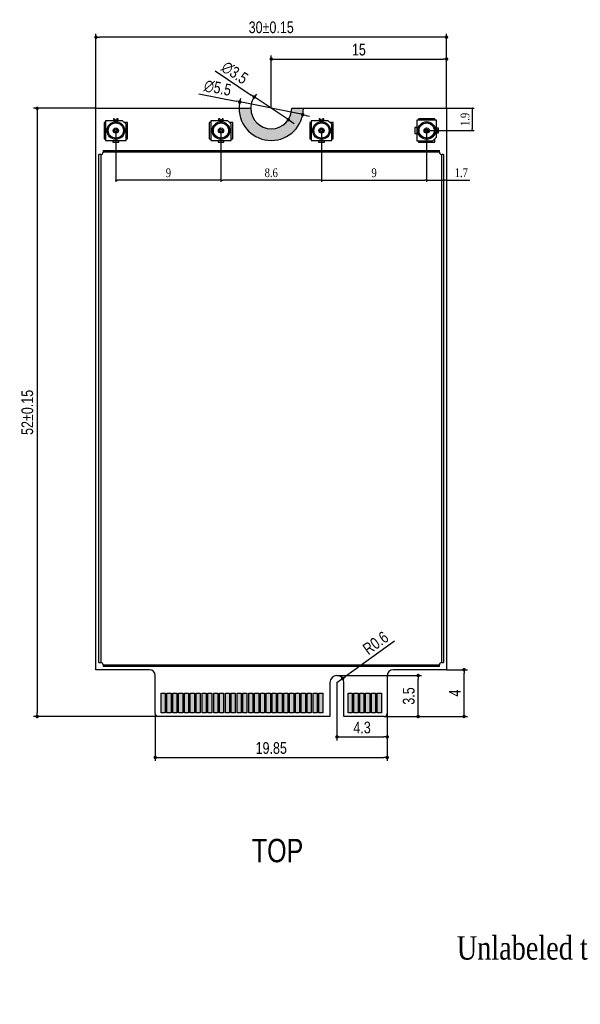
# Model space of a CAD drawing. Header units: millimetres. Extents: x 14878 to 15124, y 2335 to 2424.
# Tile 3 of 4: x 15023 to 15071, y 2339 to 2424. Entities that reach past the tile are written whole.
import ezdxf

# ---------------------------------------------------------------- set-up
doc = ezdxf.new("R2010")
doc.units = ezdxf.units.MM
doc.header["$LTSCALE"] = 30.734
doc.header["$PDMODE"] = 3
doc.header["$PDSIZE"] = 8
doc.layers.get('0').update_dxf_attribs({"linetype": 'CONTINUOUS'})
doc.layers.get('Defpoints').update_dxf_attribs({"linetype": 'CONTINUOUS'})
doc.layers.add('01 实线', color=7, linetype='CONTINUOUS')
doc.styles.add('Font_1_Times New Roman', font='times.ttf', dxfattribs={"width": 0.8})
doc.styles.add('ST1', font='txt', dxfattribs={"width": 0.8})
doc.dimstyles.new('Dim._2_spot_mini', dxfattribs={"dimscale": 0.3, "dimtxt": 2.5, "dimasz": 0.5, "dimexe": 0.5, "dimexo": 0, "dimgap": 0.8, "dimtad": 1, "dimdec": 3, "dimzin": 9, "dimdsep": 46, "dimtxsty": 'Font_1_Times New Roman', "dimblk": 'DOT', "dimcen": 0.1, "dimclrd": 256, "dimclre": 256, "dimclrt": 256, "dimadec": 0, "dimazin": 0, "dimtp": 0.1, "dimtm": 0.1, "dimtfac": 1, "dimtdec": 3, "dimtmove": 0, "dimatfit": 3, "dimfxl": 0, "dimtolj": 1, "dimlwd": -1, "dimlwe": -1, "dimarcsym": 0})
doc.dimstyles.new('ST-1', dxfattribs={"dimtxt": 1, "dimasz": 0.3, "dimexe": 0.3, "dimexo": 0, "dimgap": 0.3, "dimtad": 1, "dimdec": 3, "dimzin": 9, "dimdsep": 46, "dimtxsty": 'ST1', "dimblk": 'DOT', "dimcen": 0.1, "dimclrd": 256, "dimclre": 256, "dimclrt": 256, "dimadec": 0, "dimazin": 0, "dimtp": 0.1, "dimtm": 0.1, "dimtfac": 1, "dimtdec": 3, "dimtmove": 1, "dimatfit": 3, "dimfxl": 0, "dimtolj": 1, "dimlwd": -1, "dimlwe": -1, "dimarcsym": 0})

# ---------------------------------------------------------------- blocks, each defined once
blk = doc.blocks.new('_Dot')
at = {"color": 0, "linetype": 'ByBlock', "lineweight": -2}
blk.add_line((-0.5, 0), (-1, 0), dxfattribs=at)
at = {"color": 0, "linetype": 'ByBlock', "const_width": 0.5}
blk.add_lwpolyline([(-0.25, 0, 1), (0.25, 0, 1)], format="xyb", close=True, dxfattribs=at)
blk = doc.blocks.new('*D59')
at = {"layer": '01 实线', "ltscale": 0.05, "transparency": 16777216}
for p, q in [((15029.452, 2416.013), (15024.119, 2416.013)), ((15024.419, 2415.713), (15024.419, 2364.313)), ((15034.777, 2364.013), (15024.119, 2364.013))]:
    blk.add_line(p, q, dxfattribs=at)
at = {"layer": 'Defpoints', "color": 0, "ltscale": 0.05, "transparency": 16777216}
for p in [(15029.452, 2416.013), (15024.419, 2364.013), (15034.777, 2364.013)]:
    blk.add_point(p, dxfattribs=at)
at = {"layer": '01 实线', "ltscale": 0.05, "transparency": 16777216, "xscale": 0.3, "yscale": 0.3, "zscale": 0.3}
for p, rotation in [((15024.419, 2416.013), 90), ((15024.419, 2364.013), 270)]:
    blk.add_blockref('_Dot', p, dxfattribs=dict(at, rotation=rotation))
at = {"layer": '01 实线', "ltscale": 0.05, "transparency": 16777216, "insert": (15023.58, 2390.013), "char_height": 1, "attachment_point": 5, "rotation": 90, "style": 'ST1'}
blk.add_mtext('\\A1;52±0.15', dxfattribs=at)
blk = doc.blocks.new('*D60')
at = {"layer": '01 实线', "ltscale": 0.05, "transparency": 16777216}
for p, q in [((15034.527, 2364.263), (15034.527, 2360.209)), ((15054.377, 2364.263), (15054.377, 2360.209)), ((15034.827, 2360.509), (15054.077, 2360.509))]:
    blk.add_line(p, q, dxfattribs=at)
at = {"layer": 'Defpoints', "color": 0, "ltscale": 0.05, "transparency": 16777216}
for p in [(15034.527, 2364.263), (15054.377, 2364.263), (15054.377, 2360.509)]:
    blk.add_point(p, dxfattribs=at)
at = {"layer": '01 实线', "ltscale": 0.05, "transparency": 16777216, "xscale": 0.3, "yscale": 0.3, "zscale": 0.3, "rotation": 180}
blk.add_blockref('_Dot', (15034.527, 2360.509), dxfattribs=at)
at = {"layer": '01 实线', "ltscale": 0.05, "transparency": 16777216, "xscale": 0.3, "yscale": 0.3, "zscale": 0.3}
blk.add_blockref('_Dot', (15054.377, 2360.509), dxfattribs=at)
at = {"layer": '01 实线', "ltscale": 0.05, "transparency": 16777216, "insert": (15044.452, 2361.309), "char_height": 1, "attachment_point": 5, "style": 'ST1'}
blk.add_mtext('\\A1;19.85', dxfattribs=at)
blk = doc.blocks.new('*D61')
at = {"layer": '01 实线', "ltscale": 0.05, "transparency": 16777216}
for p, q in [((15050.077, 2367.513), (15057.321, 2367.513)), ((15057.021, 2364.313), (15057.021, 2367.213)), ((15054.127, 2364.013), (15057.321, 2364.013))]:
    blk.add_line(p, q, dxfattribs=at)
at = {"layer": 'Defpoints', "color": 0, "ltscale": 0.05, "transparency": 16777216}
for p in [(15050.077, 2367.513), (15057.021, 2367.513), (15054.127, 2364.013)]:
    blk.add_point(p, dxfattribs=at)
at = {"layer": '01 实线', "ltscale": 0.05, "transparency": 16777216, "xscale": 0.3, "yscale": 0.3, "zscale": 0.3}
for p, rotation in [((15057.021, 2367.513), 90), ((15057.021, 2364.013), 270)]:
    blk.add_blockref('_Dot', p, dxfattribs=dict(at, rotation=rotation))
at = {"layer": '01 实线', "ltscale": 0.05, "transparency": 16777216, "insert": (15056.221, 2365.763), "char_height": 1, "attachment_point": 5, "rotation": 90, "style": 'ST1'}
blk.add_mtext('\\A1;3.5', dxfattribs=at)
blk = doc.blocks.new('*D62')
at = {"layer": '01 实线', "ltscale": 0.05, "transparency": 16777216}
for p, q in [((15059.452, 2368.013), (15061.254, 2368.013)), ((15060.954, 2364.313), (15060.954, 2367.713)), ((15054.127, 2364.013), (15061.254, 2364.013))]:
    blk.add_line(p, q, dxfattribs=at)
at = {"layer": 'Defpoints', "color": 0, "ltscale": 0.05, "transparency": 16777216}
for p in [(15059.452, 2368.013), (15060.954, 2368.013), (15054.127, 2364.013)]:
    blk.add_point(p, dxfattribs=at)
at = {"layer": '01 实线', "ltscale": 0.05, "transparency": 16777216, "xscale": 0.3, "yscale": 0.3, "zscale": 0.3}
for p, rotation in [((15060.954, 2368.013), 90), ((15060.954, 2364.013), 270)]:
    blk.add_blockref('_Dot', p, dxfattribs=dict(at, rotation=rotation))
at = {"layer": '01 实线', "ltscale": 0.05, "transparency": 16777216, "insert": (15060.154, 2366.013), "char_height": 1, "attachment_point": 5, "rotation": 90, "style": 'ST1'}
blk.add_mtext('\\A1;4', dxfattribs=at)
blk = doc.blocks.new('*D64')
at = {"layer": '01 实线', "ltscale": 0.05, "transparency": 16777216}
for p, q in [((15050.077, 2366.913), (15050.077, 2361.962)), ((15054.377, 2364.013), (15054.377, 2361.962)), ((15050.377, 2362.262), (15054.077, 2362.262))]:
    blk.add_line(p, q, dxfattribs=at)
at = {"layer": 'Defpoints', "color": 0, "ltscale": 0.05, "transparency": 16777216}
for p in [(15050.077, 2366.913), (15054.377, 2364.013), (15054.377, 2362.262)]:
    blk.add_point(p, dxfattribs=at)
at = {"layer": '01 实线', "ltscale": 0.05, "transparency": 16777216, "xscale": 0.3, "yscale": 0.3, "zscale": 0.3, "rotation": 180}
blk.add_blockref('_Dot', (15050.077, 2362.262), dxfattribs=at)
at = {"layer": '01 实线', "ltscale": 0.05, "transparency": 16777216, "xscale": 0.3, "yscale": 0.3, "zscale": 0.3}
blk.add_blockref('_Dot', (15054.377, 2362.262), dxfattribs=at)
at = {"layer": '01 实线', "ltscale": 0.05, "transparency": 16777216, "insert": (15052.227, 2363.062), "char_height": 1, "attachment_point": 5, "style": 'ST1'}
blk.add_mtext('\\A1;4.3', dxfattribs=at)
blk = doc.blocks.new('*D63')
at = {"layer": '01 实线', "ltscale": 0.05, "transparency": 16777216}
for p, q in [((15054.986, 2370.464), (15050.806, 2367.44)), ((15050.077, 2366.913), (15050.563, 2367.264))]:
    blk.add_line(p, q, dxfattribs=at)
at = {"layer": 'Defpoints', "color": 0, "ltscale": 0.05, "transparency": 16777216}
for p in [(15050.077, 2366.913), (15050.563, 2367.264)]:
    blk.add_point(p, dxfattribs=at)
at = {"layer": '01 实线', "ltscale": 0.05, "transparency": 16777216, "xscale": 0.3, "yscale": 0.3, "zscale": 0.3, "rotation": 215.8787673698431}
blk.add_blockref('_Dot', (15050.563, 2367.264), dxfattribs=at)
at = {"layer": '01 实线', "ltscale": 0.05, "transparency": 16777216, "insert": (15053.385, 2370.293), "char_height": 1, "attachment_point": 5, "rotation": 35.87877, "style": 'ST1'}
blk.add_mtext('\\A1;R0.6', dxfattribs=at)
blk = doc.blocks.new('*D65')
at = {"layer": '01 实线', "ltscale": 0.05, "transparency": 16777216}
for p, q in [((15029.452, 2416.013), (15029.452, 2422.396)), ((15059.452, 2416.013), (15059.452, 2422.396)), ((15059.152, 2422.096), (15029.752, 2422.096))]:
    blk.add_line(p, q, dxfattribs=at)
at = {"layer": 'Defpoints', "color": 0, "ltscale": 0.05, "transparency": 16777216}
for p in [(15029.452, 2422.096), (15029.452, 2416.013), (15059.452, 2416.013)]:
    blk.add_point(p, dxfattribs=at)
at = {"layer": '01 实线', "ltscale": 0.05, "transparency": 16777216, "xscale": 0.3, "yscale": 0.3, "zscale": 0.3, "rotation": 180}
blk.add_blockref('_Dot', (15029.452, 2422.096), dxfattribs=at)
at = {"layer": '01 实线', "ltscale": 0.05, "transparency": 16777216, "xscale": 0.3, "yscale": 0.3, "zscale": 0.3}
blk.add_blockref('_Dot', (15059.452, 2422.096), dxfattribs=at)
at = {"layer": '01 实线', "ltscale": 0.05, "transparency": 16777216, "insert": (15044.452, 2422.935), "char_height": 1, "attachment_point": 5, "style": 'ST1'}
blk.add_mtext('\\A1;30±0.15', dxfattribs=at)
blk = doc.blocks.new('*D66')
at = {"layer": '01 实线', "ltscale": 0.05, "transparency": 16777216}
for p, q in [((15044.452, 2416.013), (15044.452, 2420.526)), ((15059.452, 2416.013), (15059.452, 2420.526)), ((15044.752, 2420.226), (15059.152, 2420.226))]:
    blk.add_line(p, q, dxfattribs=at)
at = {"layer": 'Defpoints', "color": 0, "ltscale": 0.05, "transparency": 16777216}
for p in [(15059.452, 2420.226), (15044.452, 2416.013), (15059.452, 2416.013)]:
    blk.add_point(p, dxfattribs=at)
at = {"layer": '01 实线', "ltscale": 0.05, "transparency": 16777216, "xscale": 0.3, "yscale": 0.3, "zscale": 0.3, "rotation": 180}
blk.add_blockref('_Dot', (15044.452, 2420.226), dxfattribs=at)
at = {"layer": '01 实线', "ltscale": 0.05, "transparency": 16777216, "xscale": 0.3, "yscale": 0.3, "zscale": 0.3}
blk.add_blockref('_Dot', (15059.452, 2420.226), dxfattribs=at)
at = {"layer": '01 实线', "ltscale": 0.05, "transparency": 16777216, "insert": (15051.952, 2421.026), "char_height": 1, "attachment_point": 5, "style": 'ST1'}
blk.add_mtext('\\A1;15', dxfattribs=at)
blk = doc.blocks.new('*D67')
at = {"layer": '01 实线', "ltscale": 0.05, "transparency": 16777216}
for p, q in [((15039.651, 2419.209), (15042.745, 2417.149)), ((15045.908, 2415.043), (15042.995, 2416.983)), ((15046.158, 2414.877), (15046.408, 2414.711))]:
    blk.add_line(p, q, dxfattribs=at)
blk.add_arc((15044.452, 2416.013), 1.75, 136.523, 180, dxfattribs=at)
at = {"layer": 'Defpoints', "color": 0, "ltscale": 0.05, "transparency": 16777216}
for p in [(15042.995, 2416.983), (15045.908, 2415.043)]:
    blk.add_point(p, dxfattribs=at)
at = {"layer": '01 实线', "ltscale": 0.05, "transparency": 16777216, "xscale": 0.3, "yscale": 0.3, "zscale": 0.3}
for p, rotation in [((15042.995, 2416.983), 326.3451330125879), ((15045.908, 2415.043), 146.3451330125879)]:
    blk.add_blockref('_Dot', p, dxfattribs=dict(at, rotation=rotation))
at = {"layer": '01 实线', "ltscale": 0.05, "transparency": 16777216, "insert": (15041.33, 2419.052), "char_height": 1, "attachment_point": 5, "rotation": 326.34513, "style": 'ST1'}
blk.add_mtext('\\A1;∅3.5', dxfattribs=at)
blk = doc.blocks.new('*D68')
at = {"layer": '01 实线', "ltscale": 0.05, "transparency": 16777216}
for p, q in [((15038.257, 2417.256), (15041.461, 2416.613)), ((15047.148, 2415.472), (15041.755, 2416.554)), ((15047.442, 2415.413), (15047.736, 2415.353))]:
    blk.add_line(p, q, dxfattribs=at)
blk.add_arc((15044.452, 2416.013), 2.75, 162.39846, 180, dxfattribs=at)
at = {"layer": 'Defpoints', "color": 0, "ltscale": 0.05, "transparency": 16777216}
for p in [(15041.755, 2416.554), (15047.148, 2415.472)]:
    blk.add_point(p, dxfattribs=at)
at = {"layer": '01 实线', "ltscale": 0.05, "transparency": 16777216, "xscale": 0.3, "yscale": 0.3, "zscale": 0.3}
for p, rotation in [((15041.755, 2416.554), 348.6489136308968), ((15047.148, 2415.472), 168.6489136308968)]:
    blk.add_blockref('_Dot', p, dxfattribs=dict(at, rotation=rotation))
at = {"layer": '01 实线', "ltscale": 0.05, "transparency": 16777216, "insert": (15039.869, 2417.749), "char_height": 1, "attachment_point": 5, "rotation": 348.64891, "style": 'ST1'}
blk.add_mtext('\\A1;∅5.5', dxfattribs=at)
blk = doc.blocks.new('*D69')
at = {"layer": '01 实线', "ltscale": 0.05, "transparency": 16777216}
for p, q in [((15059.452, 2416.013), (15061.811, 2416.013)), ((15061.661, 2415.863), (15061.661, 2414.263)), ((15057.752, 2414.113), (15061.811, 2414.113))]:
    blk.add_line(p, q, dxfattribs=at)
at = {"layer": 'Defpoints', "color": 0, "ltscale": 0.05, "transparency": 16777216}
for p in [(15059.452, 2416.013), (15057.752, 2414.113), (15061.661, 2414.113)]:
    blk.add_point(p, dxfattribs=at)
at = {"layer": '01 实线', "ltscale": 0.05, "transparency": 16777216, "xscale": 0.15, "yscale": 0.15, "zscale": 0.15}
for p, rotation in [((15061.661, 2416.013), 90), ((15061.661, 2414.113), 270)]:
    blk.add_blockref('_Dot', p, dxfattribs=dict(at, rotation=rotation))
at = {"layer": '01 实线', "ltscale": 0.05, "transparency": 16777216, "insert": (15061.038, 2415.063), "char_height": 0.75, "attachment_point": 5, "rotation": 90, "style": 'Font_1_Times New Roman'}
blk.add_mtext('\\A1;1.9', dxfattribs=at)
blk = doc.blocks.new('*D70')
at = {"layer": '01 实线', "ltscale": 0.05, "transparency": 16777216}
for p, q in [((15057.752, 2414.113), (15057.752, 2409.727)), ((15059.452, 2414.113), (15059.452, 2409.727)), ((15057.902, 2409.877), (15059.302, 2409.877)), ((15059.452, 2409.877), (15061.437, 2409.877))]:
    blk.add_line(p, q, dxfattribs=at)
at = {"layer": 'Defpoints', "color": 0, "ltscale": 0.05, "transparency": 16777216}
for p in [(15057.752, 2414.113), (15059.452, 2414.113), (15059.452, 2409.877)]:
    blk.add_point(p, dxfattribs=at)
at = {"layer": '01 实线', "ltscale": 0.05, "transparency": 16777216, "xscale": 0.15, "yscale": 0.15, "zscale": 0.15, "rotation": 180}
blk.add_blockref('_Dot', (15057.752, 2409.877), dxfattribs=at)
at = {"layer": '01 实线', "ltscale": 0.05, "transparency": 16777216, "xscale": 0.15, "yscale": 0.15, "zscale": 0.15}
blk.add_blockref('_Dot', (15059.452, 2409.877), dxfattribs=at)
at = {"layer": '01 实线', "ltscale": 0.05, "transparency": 16777216, "insert": (15060.715, 2410.499), "char_height": 0.75, "attachment_point": 5, "style": 'Font_1_Times New Roman'}
blk.add_mtext('\\A1;1.7', dxfattribs=at)
blk = doc.blocks.new('*D71')
at = {"layer": '01 实线', "ltscale": 0.05, "transparency": 16777216}
for p, q in [((15048.752, 2414.113), (15048.752, 2409.727)), ((15057.752, 2414.113), (15057.752, 2409.727)), ((15048.902, 2409.877), (15057.602, 2409.877))]:
    blk.add_line(p, q, dxfattribs=at)
at = {"layer": 'Defpoints', "color": 0, "ltscale": 0.05, "transparency": 16777216}
for p in [(15048.752, 2414.113), (15057.752, 2414.113), (15057.752, 2409.877)]:
    blk.add_point(p, dxfattribs=at)
at = {"layer": '01 实线', "ltscale": 0.05, "transparency": 16777216, "xscale": 0.15, "yscale": 0.15, "zscale": 0.15, "rotation": 180}
blk.add_blockref('_Dot', (15048.752, 2409.877), dxfattribs=at)
at = {"layer": '01 实线', "ltscale": 0.05, "transparency": 16777216, "xscale": 0.15, "yscale": 0.15, "zscale": 0.15}
blk.add_blockref('_Dot', (15057.752, 2409.877), dxfattribs=at)
at = {"layer": '01 实线', "ltscale": 0.05, "transparency": 16777216, "insert": (15053.252, 2410.499), "char_height": 0.75, "attachment_point": 5, "style": 'Font_1_Times New Roman'}
blk.add_mtext('\\A1;9', dxfattribs=at)
blk = doc.blocks.new('*D72')
at = {"layer": '01 实线', "ltscale": 0.05, "transparency": 16777216}
for p, q in [((15040.152, 2414.113), (15040.152, 2409.727)), ((15048.752, 2414.113), (15048.752, 2409.727)), ((15048.602, 2409.877), (15040.302, 2409.877))]:
    blk.add_line(p, q, dxfattribs=at)
at = {"layer": 'Defpoints', "color": 0, "ltscale": 0.05, "transparency": 16777216}
for p in [(15040.152, 2414.113), (15048.752, 2414.113), (15040.152, 2409.877)]:
    blk.add_point(p, dxfattribs=at)
at = {"layer": '01 实线', "ltscale": 0.05, "transparency": 16777216, "xscale": 0.15, "yscale": 0.15, "zscale": 0.15, "rotation": 180}
blk.add_blockref('_Dot', (15040.152, 2409.877), dxfattribs=at)
at = {"layer": '01 实线', "ltscale": 0.05, "transparency": 16777216, "xscale": 0.15, "yscale": 0.15, "zscale": 0.15}
blk.add_blockref('_Dot', (15048.752, 2409.877), dxfattribs=at)
at = {"layer": '01 实线', "ltscale": 0.05, "transparency": 16777216, "insert": (15044.452, 2410.499), "char_height": 0.75, "attachment_point": 5, "style": 'Font_1_Times New Roman'}
blk.add_mtext('\\A1;8.6', dxfattribs=at)
blk = doc.blocks.new('*D73')
at = {"layer": '01 实线', "ltscale": 0.05, "transparency": 16777216}
for p, q in [((15031.152, 2414.113), (15031.152, 2409.727)), ((15040.152, 2414.113), (15040.152, 2409.727)), ((15040.002, 2409.877), (15031.302, 2409.877))]:
    blk.add_line(p, q, dxfattribs=at)
at = {"layer": 'Defpoints', "color": 0, "ltscale": 0.05, "transparency": 16777216}
for p in [(15031.152, 2414.113), (15040.152, 2414.113), (15031.152, 2409.877)]:
    blk.add_point(p, dxfattribs=at)
at = {"layer": '01 实线', "ltscale": 0.05, "transparency": 16777216, "xscale": 0.15, "yscale": 0.15, "zscale": 0.15, "rotation": 180}
blk.add_blockref('_Dot', (15031.152, 2409.877), dxfattribs=at)
at = {"layer": '01 实线', "ltscale": 0.05, "transparency": 16777216, "xscale": 0.15, "yscale": 0.15, "zscale": 0.15}
blk.add_blockref('_Dot', (15040.152, 2409.877), dxfattribs=at)
at = {"layer": '01 实线', "ltscale": 0.05, "transparency": 16777216, "insert": (15035.652, 2410.499), "char_height": 0.75, "attachment_point": 5, "style": 'Font_1_Times New Roman'}
blk.add_mtext('\\A1;9', dxfattribs=at)

msp = doc.modelspace()

# ---------------------------------------------------------------- hatches: boundary and pattern name
at = {"layer": '01 实线', "ltscale": 0.05}
h = msp.add_hatch(color=0, dxfattribs=at)
h.dxf.hatch_style = 1
h.paths.add_polyline_path([(15047.2017, 2416.0128), (15046.2017, 2416.0128, -1), (15042.7017, 2416.0128), (15041.7017, 2416.0128, 1)])
h.paths.add_polyline_path([(15035.3767, 2366.0128), (15035.0267, 2366.0128), (15035.0267, 2364.3128), (15035.3767, 2364.3128)])
h.paths.add_polyline_path([(15035.8767, 2366.0128), (15035.5267, 2366.0128), (15035.5267, 2364.3128), (15035.8767, 2364.3128)])
h.paths.add_polyline_path([(15036.3767, 2366.0128), (15036.0267, 2366.0128), (15036.0267, 2364.3128), (15036.3767, 2364.3128)])
h.paths.add_polyline_path([(15036.8767, 2366.0128), (15036.5267, 2366.0128), (15036.5267, 2364.3128), (15036.8767, 2364.3128)])
h.paths.add_polyline_path([(15037.3767, 2366.0128), (15037.0267, 2366.0128), (15037.0267, 2364.3128), (15037.3767, 2364.3128)])
h.paths.add_polyline_path([(15037.8767, 2366.0128), (15037.5267, 2366.0128), (15037.5267, 2364.3128), (15037.8767, 2364.3128)])
h.paths.add_polyline_path([(15038.3767, 2366.0128), (15038.0267, 2366.0128), (15038.0267, 2364.3128), (15038.3767, 2364.3128)])
h.paths.add_polyline_path([(15038.8767, 2366.0128), (15038.5267, 2366.0128), (15038.5267, 2364.3128), (15038.8767, 2364.3128)])
h.paths.add_polyline_path([(15039.3767, 2366.0128), (15039.0267, 2366.0128), (15039.0267, 2364.3128), (15039.3767, 2364.3128)])
h.paths.add_polyline_path([(15039.8767, 2366.0128), (15039.5267, 2366.0128), (15039.5267, 2364.3128), (15039.8767, 2364.3128)])
h.paths.add_polyline_path([(15040.3767, 2366.0128), (15040.0267, 2366.0128), (15040.0267, 2364.3128), (15040.3767, 2364.3128)])
h.paths.add_polyline_path([(15040.8767, 2366.0128), (15040.5267, 2366.0128), (15040.5267, 2364.3128), (15040.8767, 2364.3128)])
h.paths.add_polyline_path([(15041.3767, 2366.0128), (15041.0267, 2366.0128), (15041.0267, 2364.3128), (15041.3767, 2364.3128)])
h.paths.add_polyline_path([(15041.8767, 2366.0128), (15041.5267, 2366.0128), (15041.5267, 2364.3128), (15041.8767, 2364.3128)])
h.paths.add_polyline_path([(15042.3767, 2366.0128), (15042.0267, 2366.0128), (15042.0267, 2364.3128), (15042.3767, 2364.3128)])
h.paths.add_polyline_path([(15042.8767, 2366.0128), (15042.5267, 2366.0128), (15042.5267, 2364.3128), (15042.8767, 2364.3128)])
h.paths.add_polyline_path([(15043.3767, 2366.0128), (15043.0267, 2366.0128), (15043.0267, 2364.3128), (15043.3767, 2364.3128)])
h.paths.add_polyline_path([(15043.8767, 2366.0128), (15043.5267, 2366.0128), (15043.5267, 2364.3128), (15043.8767, 2364.3128)])
h.paths.add_polyline_path([(15044.3767, 2366.0128), (15044.0267, 2366.0128), (15044.0267, 2364.3128), (15044.3767, 2364.3128)])
h.paths.add_polyline_path([(15044.8767, 2366.0128), (15044.5267, 2366.0128), (15044.5267, 2364.3128), (15044.8767, 2364.3128)])
h.paths.add_polyline_path([(15045.3767, 2366.0128), (15045.0267, 2366.0128), (15045.0267, 2364.3128), (15045.3767, 2364.3128)])
h.paths.add_polyline_path([(15045.8767, 2366.0128), (15045.5267, 2366.0128), (15045.5267, 2364.3128), (15045.8767, 2364.3128)])
h.paths.add_polyline_path([(15046.3767, 2366.0128), (15046.0267, 2366.0128), (15046.0267, 2364.3128), (15046.3767, 2364.3128)])
h.paths.add_polyline_path([(15046.8767, 2366.0128), (15046.5267, 2366.0128), (15046.5267, 2364.3128), (15046.8767, 2364.3128)])
h.paths.add_polyline_path([(15047.3767, 2366.0128), (15047.0267, 2366.0128), (15047.0267, 2364.3128), (15047.3767, 2364.3128)])
h.paths.add_polyline_path([(15047.8767, 2366.0128), (15047.5267, 2366.0128), (15047.5267, 2364.3128), (15047.8767, 2364.3128)])
h.paths.add_polyline_path([(15048.3767, 2366.0128), (15048.0267, 2366.0128), (15048.0267, 2364.3128), (15048.3767, 2364.3128)])
h.paths.add_polyline_path([(15048.8767, 2366.0128), (15048.5267, 2366.0128), (15048.5267, 2364.3128), (15048.8767, 2364.3128)])
h.paths.add_polyline_path([(15051.3767, 2366.0128), (15051.0267, 2366.0128), (15051.0267, 2364.3128), (15051.3767, 2364.3128)])
h.paths.add_polyline_path([(15051.8767, 2366.0128), (15051.5267, 2366.0128), (15051.5267, 2364.3128), (15051.8767, 2364.3128)])
h.paths.add_polyline_path([(15052.3767, 2366.0128), (15052.0267, 2366.0128), (15052.0267, 2364.3128), (15052.3767, 2364.3128)])
h.paths.add_polyline_path([(15052.8767, 2366.0128), (15052.5267, 2366.0128), (15052.5267, 2364.3128), (15052.8767, 2364.3128)])
h.paths.add_polyline_path([(15053.3767, 2366.0128), (15053.0267, 2366.0128), (15053.0267, 2364.3128), (15053.3767, 2364.3128)])
h.paths.add_polyline_path([(15053.8767, 2366.0128), (15053.5267, 2366.0128), (15053.5267, 2364.3128), (15053.8767, 2364.3128)])

# ---------------------------------------------------------------- linework, layer by layer
at = {"color": 7, "linetype": 'Continuous'}
for p, q in [((15029.4517, 2368.0128), (15029.4517, 2416.0128)), ((15029.4517, 2416.0128), (15042.7017, 2416.0128)), ((15046.2017, 2416.0128), (15059.4517, 2416.0128)), ((15059.4517, 2416.0128), (15059.4517, 2368.0128)), ((15030.1517, 2414.8128), (15030.1517, 2413.4128)), ((15030.2717, 2414.8128), (15030.1517, 2414.8128)), ((15030.2717, 2414.9528), (15030.2717, 2413.2728)), ((15031.7317, 2414.9528), (15030.2717, 2414.9528)), ((15030.9517, 2415.1128), (15030.9517, 2414.9528)), ((15031.0517, 2415.1128), (15030.9517, 2415.1128)), ((15031.3517, 2415.1128), (15031.2517, 2415.1128)), ((15031.3517, 2414.9528), (15031.3517, 2415.1128)), ((15031.7317, 2414.9528), (15032.0317, 2414.6528)), ((15032.1517, 2414.8128), (15031.8717, 2414.8128)), ((15032.0317, 2413.2728), (15032.0317, 2414.6528)), ((15032.1517, 2413.4128), (15032.1517, 2414.8128)), ((15039.1517, 2414.8128), (15039.1517, 2413.4128)), ((15039.2717, 2414.8128), (15039.1517, 2414.8128)), ((15039.2717, 2414.9528), (15039.2717, 2413.2728)), ((15040.7317, 2414.9528), (15039.2717, 2414.9528)), ((15039.9517, 2415.1128), (15039.9517, 2414.9528)), ((15040.0517, 2415.1128), (15039.9517, 2415.1128)), ((15040.3517, 2415.1128), (15040.2517, 2415.1128)), ((15040.3517, 2414.9528), (15040.3517, 2415.1128)), ((15040.7317, 2414.9528), (15041.0317, 2414.6528)), ((15041.1517, 2414.8128), (15040.8717, 2414.8128)), ((15041.0317, 2413.2728), (15041.0317, 2414.6528)), ((15041.1517, 2413.4128), (15041.1517, 2414.8128)), ((15047.7517, 2414.8128), (15047.7517, 2413.4128)), ((15047.8717, 2414.8128), (15047.7517, 2414.8128)), ((15047.8717, 2414.9528), (15047.8717, 2413.2728)), ((15049.3317, 2414.9528), (15047.8717, 2414.9528)), ((15048.5517, 2415.1128), (15048.5517, 2414.9528)), ((15048.6517, 2415.1128), (15048.5517, 2415.1128)), ((15048.9517, 2415.1128), (15048.8517, 2415.1128)), ((15048.9517, 2414.9528), (15048.9517, 2415.1128)), ((15049.3317, 2414.9528), (15049.6317, 2414.6528)), ((15049.7517, 2414.8128), (15049.4717, 2414.8128)), ((15049.6317, 2413.2728), (15049.6317, 2414.6528)), ((15049.7517, 2413.4128), (15049.7517, 2414.8128)), ((15056.9117, 2414.9928), (15056.9117, 2413.2328)), ((15058.5917, 2414.9928), (15056.9117, 2414.9928)), ((15057.0517, 2415.1128), (15057.0517, 2414.9928)), ((15058.4517, 2415.1128), (15057.0517, 2415.1128)), ((15058.4517, 2414.9928), (15058.4517, 2415.1128)), ((15058.5917, 2413.5328), (15058.5917, 2414.9928)), ((15056.7517, 2414.3628), (15056.7517, 2413.8628)), ((15056.9117, 2414.3628), (15056.7517, 2414.3628)), ((15056.7517, 2413.8628), (15056.9117, 2413.8628)), ((15058.7517, 2414.3128), (15058.5917, 2414.3128)), ((15058.5917, 2413.9128), (15058.7517, 2413.9128)), ((15058.7517, 2414.2128), (15058.7517, 2414.3128)), ((15058.7517, 2413.9128), (15058.7517, 2414.0128)), ((15030.1517, 2413.4128), (15030.2717, 2413.4128)), ((15030.2717, 2413.2728), (15032.0317, 2413.2728)), ((15030.9017, 2413.2728), (15030.9017, 2413.1128)), ((15030.9017, 2413.1128), (15031.4017, 2413.1128)), ((15031.4017, 2413.1128), (15031.4017, 2413.2728)), ((15032.0317, 2413.4128), (15032.1517, 2413.4128)), ((15039.1517, 2413.4128), (15039.2717, 2413.4128)), ((15039.2717, 2413.2728), (15041.0317, 2413.2728)), ((15039.9017, 2413.2728), (15039.9017, 2413.1128)), ((15039.9017, 2413.1128), (15040.4017, 2413.1128)), ((15040.4017, 2413.1128), (15040.4017, 2413.2728)), ((15041.0317, 2413.4128), (15041.1517, 2413.4128)), ((15047.7517, 2413.4128), (15047.8717, 2413.4128)), ((15047.8717, 2413.2728), (15049.6317, 2413.2728)), ((15048.5017, 2413.2728), (15048.5017, 2413.1128)), ((15048.5017, 2413.1128), (15049.0017, 2413.1128)), ((15049.0017, 2413.1128), (15049.0017, 2413.2728)), ((15049.6317, 2413.4128), (15049.7517, 2413.4128)), ((15056.9117, 2413.2328), (15058.2917, 2413.2328)), ((15057.0517, 2413.2328), (15057.0517, 2413.1128)), ((15057.0517, 2413.1128), (15058.4517, 2413.1128)), ((15058.5917, 2413.5328), (15058.2917, 2413.2328)), ((15058.4517, 2413.1128), (15058.4517, 2413.3928)), ((15030.0617, 2412.4028), (15030.0617, 2412.2528)), ((15030.0617, 2412.4028), (15058.8416, 2412.4028)), ((15058.8416, 2412.2528), (15030.0617, 2412.2528)), ((15058.8416, 2412.2528), (15058.8416, 2412.4028)), ((15029.7117, 2368.6228), (15029.7117, 2412.0528)), ((15029.8617, 2412.0528), (15029.7117, 2412.0528)), ((15029.8617, 2412.0528), (15029.8617, 2368.6228)), ((15059.0416, 2368.6228), (15059.0416, 2412.0528)), ((15059.1916, 2412.0528), (15059.0416, 2412.0528)), ((15059.1916, 2412.0528), (15059.1916, 2368.6228)), ((15029.7117, 2368.6228), (15029.8617, 2368.6228)), ((15030.0617, 2368.4228), (15058.8416, 2368.4228)), ((15030.0617, 2368.4228), (15030.0617, 2368.2728)), ((15058.8416, 2368.2728), (15058.8416, 2368.4228)), ((15059.0416, 2368.6228), (15059.1916, 2368.6228)), ((15034.0267, 2368.0128), (15029.4517, 2368.0128)), ((15058.8416, 2368.2728), (15030.0617, 2368.2728)), ((15034.5267, 2364.2628), (15034.5267, 2367.5128)), ((15054.3767, 2367.5128), (15054.3767, 2364.2628)), ((15059.4517, 2368.0128), (15054.8767, 2368.0128)), ((15049.4767, 2366.9128), (15049.4767, 2364.0128)), ((15050.6767, 2364.0128), (15050.6767, 2366.9128)), ((15035.0267, 2366.0128), (15035.3767, 2366.0128)), ((15035.0267, 2364.3128), (15035.0267, 2366.0128)), ((15035.3767, 2366.0128), (15035.3767, 2364.3128)), ((15035.5267, 2366.0128), (15035.8767, 2366.0128)), ((15035.5267, 2364.3128), (15035.5267, 2366.0128)), ((15035.8767, 2366.0128), (15035.8767, 2364.3128)), ((15036.0267, 2366.0128), (15036.3767, 2366.0128)), ((15036.0267, 2364.3128), (15036.0267, 2366.0128)), ((15036.3767, 2366.0128), (15036.3767, 2364.3128)), ((15036.5267, 2366.0128), (15036.8767, 2366.0128)), ((15036.5267, 2364.3128), (15036.5267, 2366.0128)), ((15036.8767, 2366.0128), (15036.8767, 2364.3128)), ((15037.0267, 2366.0128), (15037.3767, 2366.0128)), ((15037.0267, 2364.3128), (15037.0267, 2366.0128)), ((15037.3767, 2366.0128), (15037.3767, 2364.3128)), ((15037.5267, 2366.0128), (15037.8767, 2366.0128)), ((15037.5267, 2364.3128), (15037.5267, 2366.0128)), ((15037.8767, 2366.0128), (15037.8767, 2364.3128)), ((15038.0267, 2366.0128), (15038.3767, 2366.0128)), ((15038.0267, 2364.3128), (15038.0267, 2366.0128)), ((15038.3767, 2366.0128), (15038.3767, 2364.3128)), ((15038.5267, 2366.0128), (15038.8767, 2366.0128)), ((15038.5267, 2364.3128), (15038.5267, 2366.0128)), ((15038.8767, 2366.0128), (15038.8767, 2364.3128)), ((15039.0267, 2366.0128), (15039.3767, 2366.0128)), ((15039.0267, 2364.3128), (15039.0267, 2366.0128)), ((15039.3767, 2366.0128), (15039.3767, 2364.3128)), ((15039.5267, 2366.0128), (15039.8767, 2366.0128)), ((15039.5267, 2364.3128), (15039.5267, 2366.0128)), ((15039.8767, 2366.0128), (15039.8767, 2364.3128)), ((15040.0267, 2366.0128), (15040.3767, 2366.0128)), ((15040.0267, 2364.3128), (15040.0267, 2366.0128)), ((15040.3767, 2366.0128), (15040.3767, 2364.3128)), ((15040.5267, 2366.0128), (15040.8767, 2366.0128)), ((15040.5267, 2364.3128), (15040.5267, 2366.0128)), ((15040.8767, 2366.0128), (15040.8767, 2364.3128)), ((15041.0267, 2366.0128), (15041.3767, 2366.0128)), ((15041.0267, 2364.3128), (15041.0267, 2366.0128)), ((15041.3767, 2366.0128), (15041.3767, 2364.3128)), ((15041.5267, 2366.0128), (15041.8767, 2366.0128)), ((15041.5267, 2364.3128), (15041.5267, 2366.0128)), ((15041.8767, 2366.0128), (15041.8767, 2364.3128)), ((15042.0267, 2366.0128), (15042.3767, 2366.0128)), ((15042.0267, 2364.3128), (15042.0267, 2366.0128)), ((15042.3767, 2366.0128), (15042.3767, 2364.3128)), ((15042.5267, 2366.0128), (15042.8767, 2366.0128)), ((15042.5267, 2364.3128), (15042.5267, 2366.0128)), ((15042.8767, 2366.0128), (15042.8767, 2364.3128)), ((15043.0267, 2366.0128), (15043.3767, 2366.0128)), ((15043.0267, 2364.3128), (15043.0267, 2366.0128)), ((15043.3767, 2366.0128), (15043.3767, 2364.3128)), ((15043.5267, 2366.0128), (15043.8767, 2366.0128)), ((15043.5267, 2364.3128), (15043.5267, 2366.0128)), ((15043.8767, 2366.0128), (15043.8767, 2364.3128)), ((15044.0267, 2366.0128), (15044.3767, 2366.0128)), ((15044.0267, 2364.3128), (15044.0267, 2366.0128)), ((15044.3767, 2366.0128), (15044.3767, 2364.3128)), ((15044.5267, 2366.0128), (15044.8767, 2366.0128)), ((15044.5267, 2364.3128), (15044.5267, 2366.0128)), ((15044.8767, 2366.0128), (15044.8767, 2364.3128)), ((15045.0267, 2366.0128), (15045.3767, 2366.0128)), ((15045.0267, 2364.3128), (15045.0267, 2366.0128)), ((15045.3767, 2366.0128), (15045.3767, 2364.3128)), ((15045.5267, 2366.0128), (15045.8767, 2366.0128)), ((15045.5267, 2364.3128), (15045.5267, 2366.0128)), ((15045.8767, 2366.0128), (15045.8767, 2364.3128)), ((15046.0267, 2366.0128), (15046.3767, 2366.0128)), ((15046.0267, 2364.3128), (15046.0267, 2366.0128)), ((15046.3767, 2366.0128), (15046.3767, 2364.3128)), ((15046.5267, 2366.0128), (15046.8767, 2366.0128)), ((15046.5267, 2364.3128), (15046.5267, 2366.0128)), ((15046.8767, 2366.0128), (15046.8767, 2364.3128)), ((15047.0267, 2366.0128), (15047.3767, 2366.0128)), ((15047.0267, 2364.3128), (15047.0267, 2366.0128)), ((15047.3767, 2366.0128), (15047.3767, 2364.3128)), ((15047.5267, 2366.0128), (15047.8767, 2366.0128)), ((15047.5267, 2364.3128), (15047.5267, 2366.0128)), ((15047.8767, 2366.0128), (15047.8767, 2364.3128)), ((15048.0267, 2366.0128), (15048.3767, 2366.0128)), ((15048.0267, 2364.3128), (15048.0267, 2366.0128)), ((15048.3767, 2366.0128), (15048.3767, 2364.3128)), ((15048.5267, 2366.0128), (15048.8767, 2366.0128)), ((15048.5267, 2364.3128), (15048.5267, 2366.0128)), ((15048.8767, 2366.0128), (15048.8767, 2364.3128)), ((15051.0267, 2366.0128), (15051.3767, 2366.0128)), ((15051.0267, 2364.3128), (15051.0267, 2366.0128)), ((15051.3767, 2366.0128), (15051.3767, 2364.3128)), ((15051.5267, 2366.0128), (15051.8767, 2366.0128)), ((15051.5267, 2364.3128), (15051.5267, 2366.0128)), ((15051.8767, 2366.0128), (15051.8767, 2364.3128)), ((15052.0267, 2366.0128), (15052.3767, 2366.0128)), ((15052.0267, 2364.3128), (15052.0267, 2366.0128)), ((15052.3767, 2366.0128), (15052.3767, 2364.3128)), ((15052.5267, 2366.0128), (15052.8767, 2366.0128)), ((15052.5267, 2364.3128), (15052.5267, 2366.0128)), ((15052.8767, 2366.0128), (15052.8767, 2364.3128)), ((15053.0267, 2366.0128), (15053.3767, 2366.0128)), ((15053.0267, 2364.3128), (15053.0267, 2366.0128)), ((15053.3767, 2366.0128), (15053.3767, 2364.3128)), ((15053.5267, 2366.0128), (15053.8767, 2366.0128)), ((15053.5267, 2364.3128), (15053.5267, 2366.0128)), ((15053.8767, 2366.0128), (15053.8767, 2364.3128)), ((15035.3767, 2364.3128), (15035.0267, 2364.3128)), ((15035.8767, 2364.3128), (15035.5267, 2364.3128)), ((15036.3767, 2364.3128), (15036.0267, 2364.3128)), ((15036.8767, 2364.3128), (15036.5267, 2364.3128)), ((15037.3767, 2364.3128), (15037.0267, 2364.3128)), ((15037.8767, 2364.3128), (15037.5267, 2364.3128)), ((15038.3767, 2364.3128), (15038.0267, 2364.3128)), ((15038.8767, 2364.3128), (15038.5267, 2364.3128)), ((15039.3767, 2364.3128), (15039.0267, 2364.3128)), ((15039.8767, 2364.3128), (15039.5267, 2364.3128)), ((15040.3767, 2364.3128), (15040.0267, 2364.3128)), ((15040.8767, 2364.3128), (15040.5267, 2364.3128)), ((15041.3767, 2364.3128), (15041.0267, 2364.3128)), ((15041.8767, 2364.3128), (15041.5267, 2364.3128)), ((15042.3767, 2364.3128), (15042.0267, 2364.3128)), ((15042.8767, 2364.3128), (15042.5267, 2364.3128)), ((15043.3767, 2364.3128), (15043.0267, 2364.3128)), ((15043.8767, 2364.3128), (15043.5267, 2364.3128)), ((15044.3767, 2364.3128), (15044.0267, 2364.3128)), ((15044.8767, 2364.3128), (15044.5267, 2364.3128)), ((15045.3767, 2364.3128), (15045.0267, 2364.3128)), ((15045.8767, 2364.3128), (15045.5267, 2364.3128)), ((15046.3767, 2364.3128), (15046.0267, 2364.3128)), ((15046.8767, 2364.3128), (15046.5267, 2364.3128)), ((15047.3767, 2364.3128), (15047.0267, 2364.3128)), ((15047.8767, 2364.3128), (15047.5267, 2364.3128)), ((15048.3767, 2364.3128), (15048.0267, 2364.3128)), ((15048.8767, 2364.3128), (15048.5267, 2364.3128)), ((15051.3767, 2364.3128), (15051.0267, 2364.3128)), ((15051.8767, 2364.3128), (15051.5267, 2364.3128)), ((15052.3767, 2364.3128), (15052.0267, 2364.3128)), ((15052.8767, 2364.3128), (15052.5267, 2364.3128)), ((15053.3767, 2364.3128), (15053.0267, 2364.3128)), ((15053.8767, 2364.3128), (15053.5267, 2364.3128)), ((15049.4767, 2364.0128), (15034.7767, 2364.0128)), ((15054.1267, 2364.0128), (15050.6767, 2364.0128))]:
    msp.add_line(p, q, dxfattribs=at)
for centre, radius in [((15031.1517, 2414.1128), 0.75), ((15031.1517, 2414.1128), 0.65), ((15040.1517, 2414.1128), 0.75), ((15040.1517, 2414.1128), 0.65), ((15048.7517, 2414.1128), 0.75), ((15048.7517, 2414.1128), 0.65), ((15057.7517, 2414.1128), 0.75), ((15057.7517, 2414.1128), 0.65), ((15031.1517, 2414.1128), 0.225), ((15031.1517, 2414.1128), 0.125), ((15040.1517, 2414.1128), 0.225), ((15040.1517, 2414.1128), 0.125), ((15048.7517, 2414.1128), 0.225), ((15048.7517, 2414.1128), 0.125), ((15057.7517, 2414.1128), 0.225), ((15057.7517, 2414.1128), 0.125)]:
    msp.add_circle(centre, radius, dxfattribs=at)
for centre, radius, start, end in [((15044.4517, 2416.0128), 2.75, 180, 0), ((15044.4517, 2416.0128), 1.75, 180, 0), ((15031.1517, 2415.1128), 0.1, 180, 0), ((15040.1517, 2415.1128), 0.1, 180, 0), ((15048.7517, 2415.1128), 0.1, 180, 0), ((15058.7517, 2414.1128), 0.1, 90, 270), ((15029.8617, 2412.2528), 0.2, 270, 0), ((15059.0416, 2412.2528), 0.2, 180, 270), ((15029.8617, 2368.4228), 0.2, 0, 90), ((15059.0416, 2368.4228), 0.2, 90, 180), ((15034.0267, 2367.5128), 0.5, 0, 90), ((15050.0767, 2366.9128), 0.6, 0, 180), ((15054.8767, 2367.5128), 0.5, 90, 180), ((15034.7767, 2364.2628), 0.25, 180, 270), ((15054.1267, 2364.2628), 0.25, 270, 0)]:
    msp.add_arc(centre, radius, start, end, dxfattribs=at)

# ---------------------------------------------------------------- texts
at = {"layer": '01 实线', "char_height": 2, "attachment_point": 1, "style": 'ST1'}
for s, insert, width in [('TOP', (15042.7942, 2353.548), 5.360834), ('\\pi5.3344;{\\fTimes New Roman|b0|i0|c0|p18;Unlabeled tolerance: +/-0.15mm}', (15054.9975, 2345.2221), 41.433348)]:
    msp.add_mtext(s, dxfattribs=dict(at, insert=insert, width=width))

# ---------------------------------------------------------------- dimensions: what is measured, and where the dimension line sits
at = {"layer": '01 实线', "ltscale": 0.05}
dim = msp.add_linear_dim(base=(15029.4517, 2422.0962), p1=(15059.4517, 2416.0128), p2=(15029.4517, 2416.0128), dimstyle='ST-1', override={"dimtol": 1, "dimtp": 0.15, "dimtm": 0.15}, dxfattribs=at)
dim.commit()
dim.dimension.update_dxf_attribs({"geometry": '*D65', "text_midpoint": (15044.4517, 2422.9353)})
for base, p1, p2, dimstyle, picture, middle in [((15059.4517, 2420.2257), (15044.4517, 2416.0128), (15059.4517, 2416.0128), 'ST-1', '*D66', (15051.9517, 2421.0257)), ((15031.1517, 2409.8768), (15040.1517, 2414.1128), (15031.1517, 2414.1128), 'Dim._2_spot_mini', '*D73', (15035.6517, 2410.4994)), ((15040.1517, 2409.8768), (15048.7517, 2414.1128), (15040.1517, 2414.1128), 'Dim._2_spot_mini', '*D72', (15044.4517, 2410.4994)), ((15057.7517, 2409.8768), (15048.7517, 2414.1128), (15057.7517, 2414.1128), 'Dim._2_spot_mini', '*D71', (15053.2517, 2410.4994))]:
    dim = msp.add_linear_dim(base=base, p1=p1, p2=p2, dimstyle=dimstyle, dxfattribs=at)
    dim.commit()
    dim.dimension.update_dxf_attribs({"geometry": picture, "text_midpoint": middle})
dim = msp.add_diameter_dim_2p(p1=(15045.9083, 2415.043), p2=(15042.995, 2416.9827), dimstyle='ST-1', dxfattribs=at)
dim.commit()
dim.dimension.update_dxf_attribs({"geometry": '*D67', "text_midpoint": (15040.8868, 2418.3862), "dimtype": 163})
dim = msp.add_diameter_dim_2p(p1=(15047.1479, 2415.4716), p2=(15041.7554, 2416.5541), dimstyle='ST-1', dxfattribs=at)
dim.commit()
dim.dimension.update_dxf_attribs({"geometry": '*D68', "text_midpoint": (15039.8694, 2417.7487)})
at = {"layer": '01 实线', "color": 0, "ltscale": 0.05}
dim = msp.add_linear_dim(base=(15024.4189, 2364.0128), p1=(15029.4517, 2416.0128), p2=(15034.7767, 2364.0128), angle=90, dimstyle='ST-1', override={"dimtol": 1, "dimtp": 0.15, "dimtm": 0.15}, dxfattribs=at)
dim.commit()
dim.dimension.update_dxf_attribs({"geometry": '*D59', "text_midpoint": (15023.5798, 2390.0128)})
at = {"layer": '01 实线', "ltscale": 0.05}
dim = msp.add_linear_dim(base=(15061.661, 2414.1128), p1=(15059.4517, 2416.0128), p2=(15057.7517, 2414.1128), angle=90, dimstyle='Dim._2_spot_mini', dxfattribs=at)
dim.commit()
dim.dimension.update_dxf_attribs({"geometry": '*D69', "text_midpoint": (15061.0384, 2415.0628)})
dim = msp.add_linear_dim(base=(15059.4517, 2409.8768), p1=(15057.7517, 2414.1128), p2=(15059.4517, 2414.1128), dimstyle='Dim._2_spot_mini', dxfattribs=at)
dim.commit()
dim.dimension.update_dxf_attribs({"geometry": '*D70', "text_midpoint": (15060.7146, 2409.8768), "dimtype": 160})
at = {"layer": '01 实线', "color": 0, "ltscale": 0.05}
dim = msp.add_radius_dim(center=(15050.0767, 2366.9128), mpoint=(15050.5628, 2367.2645), dimstyle='ST-1', dxfattribs=at)
dim.commit()
dim.dimension.update_dxf_attribs({"geometry": '*D63', "text_midpoint": (15053.8538, 2369.6449), "dimtype": 164})
for base, p2, picture, middle in [((15057.0214, 2367.5128), (15050.0767, 2367.5128), '*D61', (15056.2214, 2365.7628)), ((15060.9544, 2368.0128), (15059.4517, 2368.0128), '*D62', (15060.1544, 2366.0128))]:
    dim = msp.add_linear_dim(base=base, p1=(15054.1267, 2364.0128), p2=p2, angle=90, dimstyle='ST-1', dxfattribs=at)
    dim.commit()
    dim.dimension.update_dxf_attribs({"geometry": picture, "text_midpoint": middle})
for base, p1, p2, picture, middle in [((15054.3767, 2362.2622), (15050.0767, 2366.9128), (15054.3767, 2364.0128), '*D64', (15052.2267, 2363.0622)), ((15054.3767, 2360.5095), (15034.5267, 2364.2628), (15054.3767, 2364.2628), '*D60', (15044.4517, 2361.3095))]:
    dim = msp.add_linear_dim(base=base, p1=p1, p2=p2, dimstyle='ST-1', dxfattribs=at)
    dim.commit()
    dim.dimension.update_dxf_attribs({"geometry": picture, "text_midpoint": middle})

doc.saveas('drawing.dxf')
